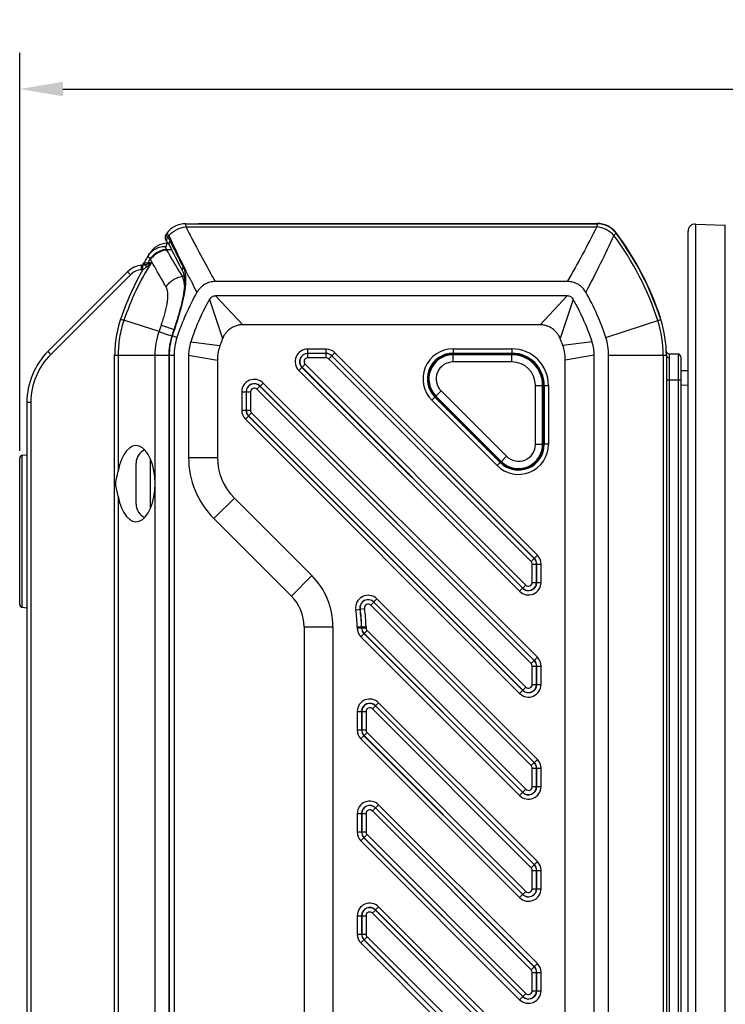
# Model space of a CAD drawing. Header units: millimetres. Extents: x 91 to 530, y 134 to 288.
# Tile 12 of 31: x 267 to 315, y 213 to 281. Entities that reach past the tile are written whole.
import ezdxf

# ---------------------------------------------------------------- set-up
doc = ezdxf.new("R2010")
doc.units = ezdxf.units.MM
doc.header["$LTSCALE"] = 32.67
doc.header["$PDMODE"] = 3
doc.header["$PDSIZE"] = 8
doc.layers.get('0').update_dxf_attribs({"linetype": 'CONTINUOUS'})
doc.layers.get('Defpoints').update_dxf_attribs({"linetype": 'CONTINUOUS'})
doc.layers.add('00_COMPONENTS', color=7, linetype='CONTINUOUS')
doc.layers.add('51__DRAFT_DIMS', color=7, linetype='CONTINUOUS')
doc.styles.get("Standard").update_dxf_attribs({"font": 'Roboto-Regular.ttf'})
doc.dimstyles.new('DIMSTYLE_2', dxfattribs={"dimtxt": 3, "dimasz": 3, "dimexe": 2.5, "dimexo": 0.5, "dimgap": 0.75, "dimtad": 1, "dimdsep": 46, "dimtxsty": 'STANDARD', "dimblk": '_FILLED', "dimblk1": '_FILLED', "dimblk2": '_FILLED', "dimcen": 0.09, "dimclrt": 3, "dimazin": 2, "dimtp": 0.3, "dimtm": 0.3, "dimtfac": 1, "dimtofl": 0, "dimtmove": 0, "dimatfit": 3, "dimldrblk": '_FILLED', "dimfxl": 1, "dimtolj": 1, "dimarcsym": 0})

# ---------------------------------------------------------------- blocks, each defined once
blk = doc.blocks.new('_FILLED')
at = {"color": 0, "linetype": 'ByBlock'}
blk.add_solid([(0, 0), (-1, 0.167), (-1, -0.167)], dxfattribs=at)
blk = doc.blocks.new('*D7')
at = {"layer": '51__DRAFT_DIMS', "color": 0, "lineweight": -2}
for p, q in [((266.579, 251.278), (266.579, 278.84)), ((382.879, 260.758), (382.879, 278.84)), ((269.579, 276.34), (379.879, 276.34))]:
    blk.add_line(p, q, dxfattribs=at)
at = {"layer": 'Defpoints', "color": 0}
for p in [(382.879, 276.34), (382.879, 260.258), (266.579, 250.778)]:
    blk.add_point(p, dxfattribs=at)
at = {"layer": '51__DRAFT_DIMS', "color": 0, "linetype": 'ByBlock', "lineweight": -2, "xscale": 3, "yscale": 3, "zscale": 3, "rotation": 180}
blk.add_blockref('_FILLED', (266.579, 276.34), dxfattribs=at)
at = {"layer": '51__DRAFT_DIMS', "color": 0, "linetype": 'ByBlock', "lineweight": -2, "xscale": 3, "yscale": 3, "zscale": 3}
blk.add_blockref('_FILLED', (382.879, 276.34), dxfattribs=at)
at = {"layer": '51__DRAFT_DIMS', "color": 3, "insert": (324.806, 281.09), "char_height": 3, "attachment_point": 2, "line_spacing_factor": 0.9}
blk.add_mtext('\\A1;116.3', dxfattribs=at)

msp = doc.modelspace()

# ---------------------------------------------------------------- linework, layer by layer
at = {"layer": '00_COMPONENTS', "color": 4}
for p, q in [((278.104, 266.797), (278.085, 267.008)), ((278.104, 266.797), (306.555, 266.797)), ((280.869, 267.033), (280.869, 267.008)), ((306.574, 267.008), (306.555, 266.797)), ((306.574, 267.008), (306.574, 267.033)), ((313.397, 266.99), (313.397, 210.184)), ((315.462, 200.099), (315.462, 266.918)), ((276.92, 266.203), (276.763, 266.346)), ((307.649, 266.643), (307.633, 266.624)), ((307.896, 266.346), (307.738, 266.203)), ((307.907, 266.372), (307.887, 266.357)), ((307.916, 266.361), (307.896, 266.346)), ((276.721, 265.443), (276.804, 265.654)), ((276.721, 265.443), (276.751, 265.52)), ((276.751, 265.52), (276.781, 265.595)), ((276.781, 265.595), (276.799, 265.639)), ((276.801, 265.646), (276.803, 265.65)), ((276.804, 265.653), (276.804, 265.654)), ((278.654, 265.721), (278.645, 265.739)), ((308.568, 265.435), (308.548, 265.421)), ((277.102, 265.213), (276.752, 265.205)), ((278.895, 265.262), (278.879, 265.291)), ((278.895, 265.262), (278.879, 265.291)), ((275.116, 264.129), (275.118, 264.13)), ((275.455, 264.301), (275.276, 264.282)), ((275.682, 264.312), (275.455, 264.301)), ((274.245, 263.476), (268.729, 257.961)), ((275.099, 263.83), (275.031, 263.826)), ((277.975, 263.372), (277.865, 263.37)), ((278.429, 263.101), (278.412, 263.133)), ((280.142, 262.008), (282.031, 260.008)), ((304.517, 262.008), (302.628, 260.008)), ((279.729, 261.769), (280.638, 259.065)), ((304.93, 261.769), (304.02, 259.065)), ((310.695, 261.284), (310.671, 261.275)), ((276.232, 259.535), (273.801, 260.323)), ((307.185, 259.132), (310.99, 260.366)), ((277.474, 259.133), (277.147, 259.239)), ((278.426, 258.824), (280.453, 258.575)), ((306.233, 258.824), (304.206, 258.575)), ((273.158, 187.518), (273.158, 257.899)), ((273.158, 257.899), (277.279, 257.899)), ((273.4, 257.899), (273.4, 249.873)), ((275.97, 187.518), (275.97, 257.899)), ((276.938, 257.899), (276.938, 187.518)), ((278.279, 257.899), (280.279, 257.569)), ((286.533, 257.716), (286.533, 258.327)), ((287.806, 258.327), (286.533, 258.327)), ((287.806, 258.027), (286.533, 258.027)), ((287.806, 258.016), (286.533, 258.016)), ((287.806, 257.716), (287.806, 258.327)), ((287.988, 257.641), (288.42, 258.072)), ((302.224, 243.829), (288.2, 257.853)), ((302.231, 243.837), (288.208, 257.86)), ((302.444, 244.049), (288.42, 258.072)), ((296.555, 257.959), (296.604, 258.008)), ((296.603, 257.436), (296.603, 257.96)), ((300.679, 257.936), (296.603, 257.936)), ((296.604, 258.343), (296.604, 258.008)), ((296.604, 258.343), (300.679, 258.343)), ((296.604, 258.043), (300.679, 258.043)), ((300.679, 258.343), (300.679, 258.008)), ((300.679, 257.436), (300.679, 257.96)), ((306.379, 257.899), (304.379, 257.569)), ((307.379, 257.899), (311.379, 257.899)), ((311.168, 257.899), (311.168, 187.518)), ((312.185, 257.987), (312.185, 196.029)), ((285.919, 256.844), (286.351, 257.276)), ((286.351, 257.276), (301.647, 241.98)), ((287.806, 257.716), (286.533, 257.716)), ((302.012, 243.617), (287.988, 257.641)), ((300.679, 257.436), (296.603, 257.436)), ((302.024, 257.488), (302.058, 257.523)), ((311.574, 257.73), (311.574, 196.013)), ((285.919, 256.844), (301.215, 241.548)), ((286.131, 257.056), (301.427, 241.76)), ((286.139, 257.064), (301.435, 241.768)), ((283.012, 255.546), (283.444, 255.978)), ((302.224, 236.758), (283.224, 255.758)), ((302.231, 236.766), (283.231, 255.766)), ((302.444, 236.978), (283.444, 255.978)), ((294.854, 256.258), (294.902, 256.306)), ((302.307, 251.732), (302.307, 255.808)), ((302.307, 255.808), (302.832, 255.808)), ((302.807, 251.732), (302.807, 255.808)), ((302.879, 255.808), (303.214, 255.808)), ((302.914, 255.808), (302.914, 251.733)), ((303.214, 255.808), (303.214, 251.733)), ((311.379, 256.208), (312.379, 256.208)), ((312.379, 255.835), (312.879, 255.848)), ((281.961, 255.364), (281.961, 254.091)), ((281.961, 255.364), (282.572, 255.364)), ((282.261, 255.364), (282.261, 254.091)), ((282.272, 255.364), (282.272, 254.091)), ((282.572, 255.364), (282.572, 254.091)), ((302.012, 236.546), (283.012, 255.546)), ((295.77, 255.426), (295.399, 255.055)), ((295.417, 255.072), (299.943, 250.546)), ((295.77, 255.426), (300.297, 250.899)), ((267.353, 254.637), (267.079, 254.637)), ((267.353, 254.637), (267.353, 190.779)), ((295.13, 254.784), (295.367, 255.021)), ((299.655, 250.259), (295.13, 254.784)), ((299.867, 250.471), (295.342, 254.996)), ((281.961, 254.091), (282.572, 254.091)), ((282.215, 253.477), (282.647, 253.909)), ((282.647, 253.909), (301.647, 234.909)), ((282.215, 253.477), (301.215, 234.477)), ((282.427, 253.689), (301.427, 234.689)), ((282.435, 253.697), (301.435, 234.697)), ((297.462, 252.926), (297.495, 252.959)), ((302.832, 252.356), (302.879, 252.404)), ((302.307, 251.732), (302.832, 251.732)), ((303.214, 251.733), (302.879, 251.733)), ((266.759, 240.44), (266.759, 250.977)), ((275.649, 247.304), (275.649, 250.712)), ((278.279, 250.827), (280.279, 250.827)), ((299.655, 250.259), (299.892, 250.496)), ((300.297, 250.899), (299.926, 250.528)), ((300.555, 250.08), (300.592, 250.117)), ((273.4, 248.143), (273.4, 194.073)), ((280.037, 246.584), (281.451, 247.999)), ((302.012, 243.617), (302.444, 244.049)), ((302.087, 242.162), (302.087, 243.435)), ((302.087, 243.435), (302.698, 243.435)), ((302.387, 242.162), (302.387, 243.435)), ((302.398, 242.162), (302.398, 243.435)), ((302.698, 242.162), (302.698, 243.435)), ((285.401, 241.22), (286.815, 242.635)), ((302.087, 242.162), (302.698, 242.162)), ((301.215, 241.548), (301.647, 241.98)), ((290.898, 240.589), (291.329, 241.021)), ((302.224, 229.687), (291.11, 240.801)), ((302.231, 229.695), (291.117, 240.809)), ((302.444, 229.907), (291.329, 241.021)), ((289.86, 240.256), (290.462, 240.362)), ((302.012, 229.475), (290.898, 240.589)), ((286.279, 239.099), (288.279, 239.099)), ((289.961, 239.099), (289.961, 239.02)), ((289.961, 239.099), (290.572, 239.099)), ((289.961, 239.02), (290.572, 239.02)), ((290.215, 238.406), (290.647, 238.838)), ((290.261, 239.099), (290.261, 239.02)), ((290.272, 239.099), (290.272, 239.02)), ((290.572, 239.099), (290.572, 239.02)), ((290.647, 238.838), (301.647, 227.838)), ((290.215, 238.406), (301.215, 227.406)), ((290.427, 238.618), (301.427, 227.618)), ((290.435, 238.625), (301.435, 227.625)), ((302.012, 236.546), (302.444, 236.978)), ((302.087, 235.091), (302.087, 236.364)), ((302.087, 236.364), (302.698, 236.364)), ((302.387, 235.091), (302.387, 236.364)), ((302.398, 235.091), (302.398, 236.364)), ((302.698, 235.091), (302.698, 236.364)), ((301.215, 234.477), (301.647, 234.909)), ((302.087, 235.091), (302.698, 235.091)), ((291.012, 233.404), (291.444, 233.836)), ((302.012, 222.404), (291.012, 233.404)), ((302.224, 222.616), (291.224, 233.616)), ((302.231, 222.624), (291.231, 233.624)), ((302.444, 222.836), (291.444, 233.836)), ((289.961, 233.222), (289.961, 231.949)), ((289.961, 233.222), (290.572, 233.222)), ((290.261, 233.222), (290.261, 231.949)), ((290.272, 233.222), (290.272, 231.949)), ((290.572, 233.222), (290.572, 231.949)), ((289.961, 231.949), (290.572, 231.949)), ((290.215, 231.335), (290.647, 231.766)), ((290.215, 231.335), (301.215, 220.335)), ((290.427, 231.547), (301.427, 220.547)), ((290.435, 231.554), (301.435, 220.554)), ((290.647, 231.766), (301.647, 220.766)), ((302.012, 229.475), (302.444, 229.907)), ((302.087, 228.02), (302.087, 229.293)), ((302.087, 229.293), (302.698, 229.293)), ((302.387, 228.02), (302.387, 229.293)), ((302.398, 228.02), (302.398, 229.293)), ((302.698, 228.02), (302.698, 229.293)), ((301.215, 227.406), (301.647, 227.838)), ((302.087, 228.02), (302.698, 228.02)), ((291.012, 226.333), (291.444, 226.765)), ((302.224, 215.545), (291.224, 226.545)), ((302.231, 215.552), (291.231, 226.552)), ((302.444, 215.765), (291.444, 226.765)), ((289.961, 226.15), (289.961, 224.878)), ((289.961, 226.15), (290.572, 226.15)), ((290.261, 226.15), (290.261, 224.878)), ((290.272, 226.15), (290.272, 224.878)), ((290.572, 226.15), (290.572, 224.878)), ((302.012, 215.333), (291.012, 226.333)), ((289.961, 224.878), (290.572, 224.878)), ((290.215, 224.264), (290.647, 224.695)), ((290.427, 224.476), (301.427, 213.476)), ((290.435, 224.483), (301.435, 213.483)), ((290.647, 224.695), (301.647, 213.695)), ((290.215, 224.264), (301.215, 213.264)), ((302.012, 222.404), (302.444, 222.836)), ((302.087, 220.949), (302.087, 222.222)), ((302.087, 222.222), (302.698, 222.222)), ((302.387, 220.949), (302.387, 222.222)), ((302.398, 220.949), (302.398, 222.222)), ((302.698, 220.949), (302.698, 222.222)), ((301.215, 220.335), (301.647, 220.766)), ((302.087, 220.949), (302.698, 220.949)), ((291.012, 219.262), (291.444, 219.693)), ((302.444, 208.693), (291.444, 219.693)), ((289.961, 219.079), (289.961, 217.807)), ((289.961, 219.079), (290.572, 219.079)), ((290.261, 219.079), (290.261, 217.807)), ((290.272, 219.079), (290.272, 217.807)), ((290.572, 219.079), (290.572, 217.807)), ((302.012, 208.262), (291.012, 219.262)), ((302.224, 208.474), (291.224, 219.474)), ((302.231, 208.481), (291.231, 219.481)), ((289.961, 217.807), (290.572, 217.807)), ((290.215, 217.193), (290.647, 217.624)), ((290.647, 217.624), (301.647, 206.624)), ((290.215, 217.193), (301.215, 206.193)), ((290.427, 217.405), (301.427, 206.405)), ((290.435, 217.412), (301.435, 206.412)), ((302.012, 215.333), (302.444, 215.765)), ((302.087, 213.878), (302.087, 215.15)), ((302.087, 215.15), (302.698, 215.15)), ((302.387, 213.878), (302.387, 215.15)), ((302.398, 213.878), (302.398, 215.15)), ((302.698, 213.878), (302.698, 215.15)), ((301.215, 213.264), (301.647, 213.695)), ((302.087, 213.878), (302.698, 213.878))]:
    msp.add_line(p, q, dxfattribs=at)
at = {"layer": '00_COMPONENTS', "color": 7}
for p, q in [((278.085, 267.008), (306.574, 267.008)), ((278.969, 267.033), (278.969, 267.008)), ((278.969, 267.033), (306.574, 267.033)), ((313.397, 266.99), (315.462, 266.918)), ((276.652, 266.091), (276.651, 266.072)), ((276.651, 266.073), (276.651, 266.053)), ((276.651, 266.054), (276.653, 266.035)), ((276.653, 266.11), (276.652, 266.09)), ((276.652, 266.036), (276.655, 266.016)), ((276.656, 266.128), (276.653, 266.109)), ((276.659, 266.145), (276.655, 266.127)), ((276.655, 266.017), (276.658, 265.997)), ((276.657, 265.998), (276.661, 265.978)), ((276.663, 266.163), (276.659, 266.144)), ((276.667, 266.18), (276.662, 266.162)), ((276.673, 266.197), (276.667, 266.179)), ((276.679, 266.213), (276.673, 266.196)), ((276.687, 266.23), (276.679, 266.212)), ((276.694, 266.246), (276.686, 266.229)), ((276.703, 266.261), (276.694, 266.245)), ((276.713, 266.277), (276.703, 266.26)), ((276.723, 266.292), (276.712, 266.276)), ((276.726, 266.295), (276.722, 266.291)), ((276.726, 266.295), (276.726, 266.295)), ((312.879, 210.268), (312.879, 266.491)), ((276.661, 265.979), (276.666, 265.959)), ((276.666, 265.96), (276.672, 265.941)), ((276.671, 265.942), (276.678, 265.923)), ((276.678, 265.923), (276.685, 265.905)), ((276.685, 265.905), (276.693, 265.887)), ((276.693, 265.887), (276.701, 265.87)), ((276.71, 265.853), (276.72, 265.836)), ((276.719, 265.837), (276.73, 265.82)), ((276.73, 265.82), (276.741, 265.803)), ((276.74, 265.804), (276.752, 265.787)), ((276.752, 265.788), (276.764, 265.772)), ((276.764, 265.772), (276.777, 265.756)), ((276.776, 265.757), (276.789, 265.741)), ((276.789, 265.742), (276.803, 265.726)), ((276.802, 265.726), (276.817, 265.711)), ((276.866, 265.656), (276.804, 265.654)), ((276.816, 265.711), (276.825, 265.703)), ((276.825, 265.703), (276.839, 265.688)), ((276.839, 265.688), (276.855, 265.669)), ((275.11, 264.129), (275.042, 264.126)), ((274.059, 263.688), (268.544, 258.173)), ((304.517, 263.008), (280.142, 263.008)), ((304.517, 262.008), (280.142, 262.008)), ((302.628, 260.008), (282.031, 260.008)), ((310.982, 260.47), (310.958, 260.462)), ((277.238, 259.614), (277.189, 259.468)), ((276.906, 257.899), (276.906, 187.518)), ((277.279, 257.899), (277.279, 187.518)), ((278.279, 257.899), (278.279, 250.827)), ((296.603, 257.96), (300.679, 257.96)), ((300.679, 258.008), (296.604, 258.008)), ((306.379, 187.518), (306.379, 257.899)), ((307.379, 187.518), (307.379, 257.899)), ((311.379, 257.899), (311.379, 187.518)), ((311.569, 258.003), (312.185, 257.987)), ((280.279, 257.569), (280.279, 250.827)), ((304.379, 187.848), (304.379, 257.569)), ((312.379, 257.787), (312.379, 196.229)), ((312.379, 256.835), (312.879, 256.848)), ((302.832, 255.808), (302.832, 251.732)), ((302.879, 251.733), (302.879, 255.808)), ((267.079, 254.637), (267.079, 190.779)), ((295.367, 255.021), (299.892, 250.496)), ((299.926, 250.528), (295.399, 255.055)), ((266.759, 250.977), (267.079, 251.011)), ((266.579, 240.638), (266.579, 250.778)), ((274.649, 247.588), (274.649, 250.433)), ((281.451, 247.999), (286.815, 242.635)), ((280.037, 246.584), (285.401, 241.22)), ((266.759, 240.44), (267.079, 240.406)), ((286.279, 239.099), (286.279, 206.318)), ((288.279, 239.099), (288.279, 206.318))]:
    msp.add_line(p, q, dxfattribs=at)
for points in [[(276.692, 265.888), (276.701, 265.87), (276.71, 265.853)], [(276.855, 265.669), (276.871, 265.65), (276.885, 265.63), (276.899, 265.61), (276.912, 265.59), (276.924, 265.57), (276.935, 265.549), (276.943, 265.533)], [(276.943, 265.533), (277.044, 265.329), (277.148, 265.12), (277.251, 264.913), (277.355, 264.708), (277.458, 264.505), (277.561, 264.304), (277.663, 264.105), (277.765, 263.908), (277.864, 263.72)], [(277.864, 263.72), (277.877, 263.693), (277.893, 263.659), (277.907, 263.624), (277.921, 263.588), (277.933, 263.55), (277.944, 263.511), (277.955, 263.471), (277.964, 263.429), (277.973, 263.386), (277.98, 263.342), (277.987, 263.297), (277.993, 263.25), (277.997, 263.201), (278.001, 263.151), (278.004, 263.1), (278.006, 263.047), (278.006, 262.992), (278.006, 262.936), (278.005, 262.878), (278.003, 262.818), (278, 262.757), (277.995, 262.694), (277.99, 262.629), (277.984, 262.562), (277.976, 262.494), (277.968, 262.424), (277.958, 262.352), (277.947, 262.278), (277.935, 262.203), (277.922, 262.126), (277.908, 262.047), (277.893, 261.966), (277.877, 261.884), (277.859, 261.8), (277.841, 261.714), (277.821, 261.627), (277.801, 261.538), (277.779, 261.448), (277.757, 261.356), (277.733, 261.263), (277.708, 261.168), (277.683, 261.071), (277.656, 260.974), (277.629, 260.875), (277.6, 260.775), (277.571, 260.673), (277.541, 260.571), (277.51, 260.468), (277.479, 260.364), (277.446, 260.258), (277.413, 260.153), (277.379, 260.046), (277.345, 259.939), (277.31, 259.831), (277.274, 259.723), (277.238, 259.614)], [(277.117, 259.247), (277.094, 259.174), (277.068, 259.084), (277.044, 258.994), (277.022, 258.903), (277.002, 258.812), (276.983, 258.72), (276.967, 258.628), (276.952, 258.536), (276.94, 258.443), (276.93, 258.35), (276.921, 258.257), (276.914, 258.164), (276.91, 258.071), (276.907, 257.977), (276.906, 257.899)], [(277.189, 259.468), (277.178, 259.435), (277.167, 259.401), (277.156, 259.368), (277.145, 259.334), (277.134, 259.3), (277.117, 259.247)]]:
    msp.add_lwpolyline(points, dxfattribs=at)
for centre, radius, start, end in [((278.085, 265.358), 1.65, 90, 143.24719), ((306.574, 265.358), 1.675, 36.75281, 90), ((306.574, 265.358), 1.65, 36.75281, 90), ((313.379, 266.491), 0.5, 88, 180), ((293.284, 254.007), 20.62, 143.24719, 143.42163), ((291.374, 254.007), 20.62, 17.96109, 36.75281), ((291.374, 254.007), 20.645, 18.24163, 36.75281), ((276.844, 264.155), 1.5, 91.5, 148.31733), ((293.284, 254.007), 20.82, 148.31733, 150.4762), ((275.12, 262.628), 1.5, 93, 135), ((274.907, 264.415), 0.3, 276.80449, 330.4762), ((293.284, 254.007), 20.82, 150.63526, 150.90453), ((293.284, 254.007), 16.62, 150.20485, 162.03891), ((291.374, 254.007), 16.62, 17.96109, 29.79515), ((303.379, 257.899), 8, 0, 17.96109), ((281.279, 257.899), 4, 162.03891, 180), ((303.379, 257.899), 4, 0, 17.96109), ((272.079, 254.637), 5, 135, 180), ((296.604, 256.258), 1.75, 90, 225), ((296.603, 256.258), 1.702, 90, 225), ((300.679, 255.808), 2.2, 0, 90), ((300.679, 255.808), 2.152, 0, 90), ((311.574, 258.203), 0.2, 182.12672, 268.5), ((312.179, 257.787), 0.2, 0, 88.5), ((301.129, 251.733), 1.75, 225, 360), ((301.129, 251.732), 1.702, 225, 360), ((266.779, 250.778), 0.2, 96, 180), ((275.649, 250.433), 1, 113.53331, 180), ((284.279, 250.827), 6, 180, 225), ((284.279, 250.827), 4, 180, 225), ((275.649, 247.583), 1, 180, 246.46669), ((283.279, 239.099), 5, 360, 45), ((283.279, 239.099), 3, 0, 45), ((266.779, 240.638), 0.2, 180, 264)]:
    msp.add_arc(centre, radius, start, end, dxfattribs=at)
at = {"layer": '00_COMPONENTS', "color": 4}
for centre, radius, start, end in [((293.284, 254.007), 20.409, 143.30322, 143.76467), ((291.374, 254.007), 20.409, 17.96109, 36.69678), ((345.796, 300.683), 75.7, 207.50702, 207.87447), ((275.027, 264.395), 0.27, 273.02911, 285.90333), ((275.081, 264.687), 0.559, 273.00084, 273.7909), ((293.284, 254.007), 20.588, 149.08951, 149.99966), ((275.093, 262.628), 1.2, 93.00004, 134.99996), ((275.058, 264.607), 0.778, 273.00035, 273.94769), ((351.139, 300.235), 81.644, 206.90029, 207.02862), ((351.625, 300.483), 82.189, 207.05394, 207.36007), ((293.068, 254.007), 17.721, 160.24878, 161.82216), ((303.379, 257.899), 7.789, 0, 17.96109), ((293.504, 254.007), 17.173, 161.30753, 162.26377), ((272.053, 254.637), 4.7, 135, 180), ((286.533, 257.458), 0.868, 90, 225), ((286.533, 257.458), 0.569, 90, 225), ((286.533, 257.458), 0.558, 90, 225), ((287.806, 257.458), 0.868, 45, 90), ((287.806, 257.458), 0.569, 45, 90), ((287.806, 257.458), 0.558, 45, 90), ((296.604, 256.258), 2.085, 90, 225), ((296.604, 256.258), 1.785, 90, 225), ((296.603, 256.258), 1.677, 90, 225), ((300.679, 255.808), 2.535, 0, 90), ((300.679, 255.808), 2.235, 0, 90), ((300.679, 255.808), 2.127, 0, 90), ((286.533, 257.458), 0.258, 90, 225), ((287.806, 257.458), 0.258, 45, 90), ((296.603, 256.258), 1.178, 90, 225), ((300.679, 255.808), 1.628, 0, 90), ((282.829, 255.364), 0.868, 45, 180), ((282.829, 255.364), 0.569, 45, 180), ((282.829, 255.364), 0.558, 45, 180), ((282.829, 255.364), 0.258, 45, 180), ((282.829, 254.091), 0.868, 180, 225), ((282.829, 254.091), 0.569, 180, 225), ((282.829, 254.091), 0.558, 180, 225), ((282.829, 254.091), 0.258, 180, 225), ((301.129, 251.733), 2.085, 225, 360), ((301.129, 251.733), 1.785, 225, 360), ((301.129, 251.732), 1.677, 225, 360), ((301.129, 251.732), 1.178, 225, 360), ((301.829, 243.435), 0.258, 0, 45), ((301.829, 243.435), 0.558, 0, 45), ((301.829, 243.435), 0.569, 0, 45), ((301.829, 243.435), 0.868, 0, 45), ((301.829, 242.162), 0.868, 225, 360), ((301.829, 242.162), 0.569, 225, 360), ((301.829, 242.162), 0.558, 225, 360), ((301.829, 242.162), 0.258, 225, 360), ((290.715, 240.407), 0.868, 45, 189.97321), ((290.715, 240.407), 0.569, 45, 189.97321), ((290.715, 240.407), 0.558, 45, 189.97321), ((283.279, 239.099), 6.682, 0, 9.97321), ((283.279, 239.099), 6.981, 0, 9.97321), ((283.279, 239.099), 6.992, 0, 9.97321), ((290.715, 240.407), 0.258, 45, 189.97321), ((283.279, 239.099), 7.292, 0, 9.97321), ((290.829, 239.02), 0.868, 180, 225), ((290.829, 239.02), 0.569, 180, 225), ((290.829, 239.02), 0.558, 180, 225), ((290.829, 239.02), 0.258, 180, 225), ((301.829, 236.364), 0.558, 0, 45), ((301.829, 236.364), 0.569, 0, 45), ((301.829, 236.364), 0.868, 0, 45), ((301.829, 236.364), 0.258, 0, 45), ((301.829, 235.091), 0.868, 225, 360), ((301.829, 235.091), 0.569, 225, 360), ((301.829, 235.091), 0.558, 225, 360), ((301.829, 235.091), 0.258, 225, 360), ((290.829, 233.222), 0.868, 45, 180), ((290.829, 233.222), 0.569, 45, 180), ((290.829, 233.222), 0.558, 45, 180), ((290.829, 233.222), 0.258, 45, 180), ((290.829, 231.949), 0.868, 180, 225), ((290.829, 231.949), 0.569, 180, 225), ((290.829, 231.949), 0.558, 180, 225), ((290.829, 231.949), 0.258, 180, 225), ((301.829, 229.293), 0.868, 0, 45), ((301.829, 229.293), 0.258, 0, 45), ((301.829, 229.293), 0.558, 0, 45), ((301.829, 229.293), 0.569, 0, 45), ((301.829, 228.02), 0.868, 225, 360), ((301.829, 228.02), 0.569, 225, 360), ((301.829, 228.02), 0.558, 225, 360), ((301.829, 228.02), 0.258, 225, 360), ((290.829, 226.15), 0.868, 45, 180), ((290.829, 226.15), 0.569, 45, 180), ((290.829, 226.15), 0.558, 45, 180), ((290.829, 226.15), 0.258, 45, 180), ((290.829, 224.878), 0.868, 180, 225), ((290.829, 224.878), 0.569, 180, 225), ((290.829, 224.878), 0.558, 180, 225), ((290.829, 224.878), 0.258, 180, 225), ((301.829, 222.222), 0.258, 0, 45), ((301.829, 222.222), 0.558, 0, 45), ((301.829, 222.222), 0.569, 0, 45), ((301.829, 222.222), 0.868, 0, 45), ((301.829, 220.949), 0.868, 225, 360), ((301.829, 220.949), 0.569, 225, 360), ((301.829, 220.949), 0.558, 225, 360), ((301.829, 220.949), 0.258, 225, 360), ((290.829, 219.079), 0.868, 45, 180), ((290.829, 219.079), 0.569, 45, 180), ((290.829, 219.079), 0.558, 45, 180), ((290.829, 219.079), 0.258, 45, 180), ((290.829, 217.807), 0.868, 180, 225), ((290.829, 217.807), 0.569, 180, 225), ((290.829, 217.807), 0.558, 180, 225), ((290.829, 217.807), 0.258, 180, 225), ((301.829, 215.15), 0.558, 0, 45), ((301.829, 215.15), 0.569, 0, 45), ((301.829, 215.15), 0.868, 0, 45), ((301.829, 215.15), 0.258, 0, 45), ((301.829, 213.878), 0.868, 225, 360), ((301.829, 213.878), 0.569, 225, 360), ((301.829, 213.878), 0.558, 225, 360), ((301.829, 213.878), 0.258, 225, 360)]:
    msp.add_arc(centre, radius, start, end, dxfattribs=at)
at = {"layer": '00_COMPONENTS', "color": 7}
msp.add_ellipse((274.644, 249.008), major_axis=(0, 2.635), ratio=0.500019, start_param=-4.378034, end_param=1.236441, dxfattribs=at)
at = {"layer": '00_COMPONENTS', "color": 4}
for points in [[(276.92, 266.203), (277.072, 266.369), (277.439, 266.645), (277.881, 266.775), (278.104, 266.797)], [(307.738, 266.203), (307.587, 266.369), (307.219, 266.645), (306.778, 266.775), (306.555, 266.797)]]:
    msp.add_open_spline(points, degree=3, dxfattribs=at)
for points, knots in [([(278.645, 265.739), (278.599, 265.827), (278.417, 266.179), (278.237, 266.532), (278.104, 266.797)], [0, 0, 0, 0, 0.250542, 1, 1, 1, 1]), ([(306.555, 266.797), (306.235, 266.16), (305.576, 264.886), (304.879, 263.633), (304.517, 263.008)], [0, 0, 0, 0, 0.496953, 1, 1, 1, 1]), ([(276.726, 266.295), (276.721, 266.289), (276.714, 266.276), (276.711, 266.253), (276.714, 266.228), (276.723, 266.201), (276.739, 266.171), (276.77, 266.126), (276.8, 266.093), (276.823, 266.071)], [0, 0, 0, 0, 0.082294, 0.166771, 0.26063, 0.369195, 0.495849, 0.642588, 1, 1, 1, 1]), ([(276.823, 266.071), (276.801, 266.044), (276.767, 265.982), (276.749, 265.88), (276.767, 265.781), (276.803, 265.725), (276.825, 265.703)], [0, 0, 0, 0, 0.262828, 0.51746, 0.762134, 1, 1, 1, 1]), ([(276.823, 266.071), (276.857, 266.036), (276.922, 265.957), (276.973, 265.869), (276.995, 265.823)], [0, 0, 0, 0, 0.48898, 1, 1, 1, 1]), ([(278.329, 263.296), (278.207, 263.538), (277.724, 264.501), (277.259, 265.473), (276.92, 266.203)], [0, 0, 0, 0, 0.252066, 1, 1, 1, 1]), ([(307.738, 266.203), (307.433, 265.545), (306.803, 264.224), (306.141, 262.918), (305.797, 262.266)], [0, 0, 0, 0, 0.496144, 1, 1, 1, 1]), ([(275.477, 264.795), (275.539, 264.897), (275.693, 265.087), (275.994, 265.298), (276.345, 265.425), (276.596, 265.447), (276.721, 265.443)], [0, 0, 0, 0, 0.245186, 0.492662, 0.744075, 1, 1, 1, 1]), ([(276.733, 265.252), (276.719, 265.285), (276.705, 265.335), (276.707, 265.4), (276.715, 265.43), (276.721, 265.443)], [0, 0, 0, 0, 0.53869, 0.775096, 1, 1, 1, 1]), ([(276.995, 265.823), (276.977, 265.803), (276.946, 265.758), (276.92, 265.682), (276.917, 265.604), (276.932, 265.555), (276.943, 265.533)], [0, 0, 0, 0, 0.263369, 0.516995, 0.761339, 1, 1, 1, 1]), ([(276.995, 265.823), (277.069, 265.671), (277.366, 265.063), (277.671, 264.458), (277.905, 264.005)], [0, 0, 0, 0, 0.248994, 1, 1, 1, 1]), ([(275.621, 264.583), (275.607, 264.595), (275.581, 264.618), (275.546, 264.651), (275.522, 264.678), (275.506, 264.698), (275.493, 264.715), (275.481, 264.735), (275.472, 264.758), (275.47, 264.778), (275.474, 264.79), (275.477, 264.795)], [0, 0, 0, 0, 0.203348, 0.38263, 0.537791, 0.606442, 0.669241, 0.777844, 0.865718, 0.937132, 1, 1, 1, 1]), ([(275.621, 264.583), (275.686, 264.672), (275.836, 264.839), (276.061, 265.006), (276.258, 265.111), (276.462, 265.196), (276.624, 265.237), (276.733, 265.252)], [0, 0, 0, 0, 0.249552, 0.501262, 0.627173, 0.752539, 1, 1, 1, 1]), ([(275.639, 264.552), (275.772, 264.726), (276.11, 265.024), (276.535, 265.174), (276.752, 265.205)], [0, 0, 0, 0, 0.50001, 1, 1, 1, 1]), ([(276.752, 265.205), (276.75, 265.209), (276.744, 265.225), (276.738, 265.241), (276.733, 265.252)], [0, 0, 0, 0, 0.253671, 1, 1, 1, 1]), ([(277.865, 263.37), (277.769, 263.522), (277.392, 264.129), (277.023, 264.743), (276.752, 265.205)], [0, 0, 0, 0, 0.251182, 1, 1, 1, 1]), ([(280.142, 263.008), (280.034, 263.195), (279.607, 263.94), (279.195, 264.694), (278.895, 265.262)], [0, 0, 0, 0, 0.251551, 1, 1, 1, 1]), ([(275.682, 264.312), (275.296, 263.686), (274.592, 262.388), (274.038, 261.02), (273.801, 260.323)], [0, 0, 0, 0, 0.49991, 1, 1, 1, 1]), ([(275.031, 263.826), (275.03, 263.845), (275.028, 263.884), (275.027, 263.939), (275.026, 263.99), (275.027, 264.035), (275.029, 264.072), (275.032, 264.099), (275.035, 264.116), (275.038, 264.124), (275.041, 264.126), (275.042, 264.126)], [0, 0, 0, 0, 0.192915, 0.378337, 0.549262, 0.699244, 0.822682, 0.915106, 0.973604, 0.99017, 1, 1, 1, 1]), ([(275.099, 263.83), (275.098, 263.849), (275.096, 263.887), (275.095, 263.942), (275.095, 263.994), (275.095, 264.038), (275.097, 264.075), (275.1, 264.103), (275.103, 264.119), (275.107, 264.127), (275.109, 264.129), (275.11, 264.129)], [0, 0, 0, 0, 0.192915, 0.378337, 0.549262, 0.699244, 0.822683, 0.915106, 0.973604, 0.99017, 1, 1, 1, 1]), ([(275.276, 264.282), (275.258, 264.247), (275.209, 264.184), (275.138, 264.146), (275.101, 264.136)], [0, 0, 0, 0, 0.505296, 1, 1, 1, 1]), ([(275.112, 263.83), (275.111, 263.849), (275.108, 263.886), (275.106, 263.939), (275.105, 263.989), (275.105, 264.033), (275.106, 264.07), (275.108, 264.095), (275.11, 264.111), (275.112, 264.12), (275.114, 264.125), (275.115, 264.128), (275.116, 264.129)], [0, 0, 0, 0, 0.187213, 0.367604, 0.534849, 0.683073, 0.807127, 0.9028, 0.939019, 0.967182, 0.987306, 1, 1, 1, 1]), ([(275.36, 263.994), (275.322, 263.963), (275.263, 263.917), (275.179, 263.864), (275.135, 263.84), (275.112, 263.83)], [0, 0, 0, 0, 0.496562, 0.74736, 1, 1, 1, 1]), ([(275.362, 264.18), (275.323, 264.169), (275.243, 264.147), (275.161, 264.133), (275.118, 264.13)], [0, 0, 0, 0, 0.479721, 1, 1, 1, 1]), ([(275.276, 264.282), (275.268, 264.282), (275.253, 264.28), (275.231, 264.277), (275.212, 264.274), (275.197, 264.272), (275.186, 264.27), (275.179, 264.269), (275.175, 264.268), (275.172, 264.268), (275.17, 264.268), (275.169, 264.267), (275.168, 264.267), (275.168, 264.267)], [0, 0, 0, 0, 0.226524, 0.426465, 0.598455, 0.741229, 0.853637, 0.898131, 0.934686, 0.963209, 0.983626, 0.995901, 1, 1, 1, 1]), ([(275.36, 263.994), (275.356, 264.014), (275.349, 264.05), (275.345, 264.102), (275.348, 264.146), (275.356, 264.171), (275.362, 264.18)], [0, 0, 0, 0, 0.314394, 0.590384, 0.819566, 1, 1, 1, 1]), ([(275.682, 264.312), (275.633, 264.255), (275.531, 264.145), (275.419, 264.043), (275.36, 263.994)], [0, 0, 0, 0, 0.496136, 1, 1, 1, 1]), ([(275.682, 264.312), (275.633, 264.286), (275.528, 264.237), (275.419, 264.198), (275.362, 264.18)], [0, 0, 0, 0, 0.483603, 1, 1, 1, 1]), ([(275.455, 264.301), (275.445, 264.277), (275.419, 264.232), (275.382, 264.195), (275.362, 264.18)], [0, 0, 0, 0, 0.510302, 1, 1, 1, 1]), ([(275.639, 264.552), (275.638, 264.554), (275.632, 264.565), (275.626, 264.576), (275.621, 264.583)], [0, 0, 0, 0, 0.252478, 1, 1, 1, 1]), ([(276.714, 262.649), (276.622, 262.807), (276.258, 263.438), (275.902, 264.074), (275.639, 264.552)], [0, 0, 0, 0, 0.251437, 1, 1, 1, 1]), ([(277.905, 264.005), (277.963, 263.893), (278.024, 263.701), (278.066, 263.429), (278.079, 263.196), (278.074, 262.946), (278.053, 262.679), (278.016, 262.399), (277.947, 262), (277.83, 261.479), (277.657, 260.837), (277.457, 260.177), (277.312, 259.734), (277.237, 259.511)], [0, 0, 0, 0, 0.082064, 0.128459, 0.178715, 0.232837, 0.290671, 0.351953, 0.416352, 0.553015, 0.697698, 0.847561, 1, 1, 1, 1]), ([(277.905, 264.005), (277.888, 263.985), (277.859, 263.94), (277.837, 263.865), (277.837, 263.789), (277.853, 263.741), (277.864, 263.72)], [0, 0, 0, 0, 0.263446, 0.517021, 0.761327, 1, 1, 1, 1]), ([(275.112, 263.83), (274.802, 263.286), (274.234, 262.167), (273.774, 260.999), (273.573, 260.406)], [0, 0, 0, 0, 0.499927, 1, 1, 1, 1]), ([(274.245, 263.476), (274.232, 263.489), (274.206, 263.515), (274.17, 263.553), (274.137, 263.588), (274.109, 263.62), (274.087, 263.646), (274.073, 263.664), (274.065, 263.675), (274.061, 263.681), (274.059, 263.685), (274.059, 263.688), (274.059, 263.688)], [0, 0, 0, 0, 0.196927, 0.384548, 0.556268, 0.706041, 0.828634, 0.91983, 0.952697, 0.97678, 0.992157, 1, 1, 1, 1]), ([(276.714, 262.649), (276.779, 262.744), (276.931, 262.923), (277.209, 263.138), (277.524, 263.294), (277.751, 263.353), (277.865, 263.37)], [0, 0, 0, 0, 0.248324, 0.50001, 0.75169, 1, 1, 1, 1]), ([(277.998, 262.734), (277.988, 262.852), (277.96, 263.067), (277.902, 263.278), (277.865, 263.37)], [0, 0, 0, 0, 0.543849, 1, 1, 1, 1]), ([(276.39, 259.996), (276.436, 260.124), (276.524, 260.382), (276.639, 260.768), (276.735, 261.147), (276.805, 261.512), (276.845, 261.853), (276.848, 262.118), (276.828, 262.31), (276.795, 262.471), (276.752, 262.584), (276.714, 262.649)], [0, 0, 0, 0, 0.150294, 0.298631, 0.442602, 0.57941, 0.705938, 0.819154, 0.870105, 0.917133, 1, 1, 1, 1]), ([(278.861, 262.266), (278.842, 262.303), (278.764, 262.451), (278.687, 262.599), (278.629, 262.711)], [0, 0, 0, 0, 0.250406, 1, 1, 1, 1]), ([(273.573, 260.406), (273.436, 260.004), (273.228, 259.175), (273.158, 258.324), (273.158, 257.899)], [0, 0, 0, 0, 0.499945, 1, 1, 1, 1]), ([(273.801, 260.323), (273.669, 259.934), (273.467, 259.133), (273.4, 258.31), (273.4, 257.899)], [0, 0, 0, 0, 0.499941, 1, 1, 1, 1]), ([(273.573, 260.406), (273.618, 260.391), (273.681, 260.368), (273.757, 260.341), (273.788, 260.329), (273.801, 260.323)], [0, 0, 0, 0, 0.588446, 0.824349, 1, 1, 1, 1]), ([(276.39, 259.996), (276.442, 259.976), (276.561, 259.931), (276.85, 259.824), (277.088, 259.738), (277.259, 259.676)], [0, 0, 0, 0, 0.179428, 0.41283, 1, 1, 1, 1]), ([(275.97, 257.899), (275.97, 258.176), (276.014, 258.731), (276.145, 259.272), (276.232, 259.535)], [0, 0, 0, 0, 0.5, 1, 1, 1, 1]), ([(276.232, 259.535), (276.353, 259.493), (276.647, 259.394), (276.941, 259.296), (277.114, 259.239)], [0, 0, 0, 0, 0.41276, 1, 1, 1, 1]), ([(277.147, 259.239), (277.078, 259.023), (276.973, 258.58), (276.938, 258.126), (276.938, 257.899)], [0, 0, 0, 0, 0.499991, 1, 1, 1, 1]), ([(277.147, 259.239), (277.143, 259.24), (277.137, 259.242), (277.129, 259.244), (277.125, 259.245), (277.122, 259.246), (277.119, 259.247), (277.118, 259.247), (277.117, 259.247), (277.117, 259.247), (277.117, 259.247)], [0, 0, 0, 0, 0.432535, 0.604402, 0.745802, 0.856303, 0.93556, 0.983364, 0.99547, 1, 1, 1, 1]), ([(277.237, 259.511), (277.232, 259.512), (277.226, 259.514), (277.219, 259.516), (277.215, 259.518), (277.211, 259.519), (277.209, 259.52), (277.207, 259.52), (277.207, 259.52), (277.206, 259.52)], [0, 0, 0, 0, 0.432561, 0.60444, 0.745853, 0.856368, 0.935642, 0.98347, 1, 1, 1, 1]), ([(268.729, 257.961), (268.716, 257.974), (268.691, 258), (268.655, 258.038), (268.622, 258.073), (268.594, 258.104), (268.572, 258.13), (268.557, 258.148), (268.549, 258.16), (268.545, 258.166), (268.544, 258.17), (268.543, 258.172), (268.544, 258.173)], [0, 0, 0, 0, 0.196927, 0.384548, 0.556268, 0.706041, 0.828634, 0.91983, 0.952697, 0.97678, 0.992157, 1, 1, 1, 1]), ([(311.379, 257.899), (311.379, 257.877), (311.39, 257.832), (311.434, 257.776), (311.499, 257.739), (311.549, 257.73), (311.574, 257.73)], [0, 0, 0, 0, 0.230948, 0.473345, 0.73126, 1, 1, 1, 1]), ([(311.569, 258.003), (311.569, 258.002), (311.569, 257.996), (311.569, 257.983), (311.57, 257.961), (311.571, 257.931), (311.572, 257.892), (311.574, 257.824), (311.574, 257.769), (311.574, 257.73)], [0, 0, 0, 0, 0.016051, 0.064119, 0.143957, 0.255152, 0.397141, 0.569204, 1, 1, 1, 1])]:
    msp.add_open_spline(points, degree=3, knots=knots, dxfattribs=at)
at = {"layer": '00_COMPONENTS', "color": 7}
for points, knots in [([(280.142, 263.008), (280.013, 263.008), (279.754, 262.976), (279.391, 262.828), (279.082, 262.587), (278.926, 262.378), (278.861, 262.266)], [0, 0, 0, 0, 0.250035, 0.5, 0.749965, 1, 1, 1, 1]), ([(305.797, 262.266), (305.733, 262.378), (305.577, 262.587), (305.268, 262.828), (304.905, 262.976), (304.646, 263.008), (304.517, 263.008)], [0, 0, 0, 0, 0.250035, 0.5, 0.749965, 1, 1, 1, 1]), ([(280.142, 262.008), (280.094, 262.008), (280.01, 261.998), (279.901, 261.952), (279.806, 261.88), (279.754, 261.812), (279.729, 261.769)], [0, 0, 0, 0, 0.291109, 0.496268, 0.703081, 1, 1, 1, 1]), ([(304.93, 261.769), (304.905, 261.812), (304.853, 261.88), (304.758, 261.952), (304.649, 261.998), (304.565, 262.008), (304.517, 262.008)], [0, 0, 0, 0, 0.296922, 0.503736, 0.708895, 1, 1, 1, 1]), ([(279.729, 261.769), (279.482, 261.338), (278.993, 260.379), (278.604, 259.374), (278.426, 258.824)], [0, 0, 0, 0, 0.462131, 1, 1, 1, 1]), ([(306.233, 258.824), (306.055, 259.374), (305.666, 260.379), (305.176, 261.338), (304.93, 261.769)], [0, 0, 0, 0, 0.537866, 1, 1, 1, 1]), ([(282.031, 260.008), (281.966, 260.008), (281.819, 259.999), (281.63, 259.958), (281.467, 259.9), (281.299, 259.823), (281.104, 259.699), (280.913, 259.519), (280.754, 259.309), (280.674, 259.154), (280.638, 259.065)], [0, 0, 0, 0, 0.109847, 0.247224, 0.322687, 0.400675, 0.558296, 0.708664, 0.840186, 1, 1, 1, 1]), ([(304.02, 259.065), (303.985, 259.154), (303.905, 259.309), (303.746, 259.519), (303.554, 259.699), (303.36, 259.823), (303.192, 259.9), (303.029, 259.958), (302.84, 259.999), (302.693, 260.008), (302.628, 260.008)], [0, 0, 0, 0, 0.159814, 0.291336, 0.441704, 0.599325, 0.677313, 0.752775, 0.890153, 1, 1, 1, 1]), ([(278.426, 258.824), (278.375, 258.668), (278.303, 258.361), (278.279, 258.048), (278.279, 257.899)], [0, 0, 0, 0, 0.524396, 1, 1, 1, 1]), ([(280.453, 258.575), (280.404, 258.437), (280.313, 258.107), (280.279, 257.764), (280.279, 257.569)], [0, 0, 0, 0, 0.428459, 1, 1, 1, 1]), ([(280.638, 259.065), (280.62, 259.019), (280.556, 258.856), (280.495, 258.692), (280.453, 258.575)], [0, 0, 0, 0, 0.287921, 1, 1, 1, 1]), ([(304.206, 258.575), (304.189, 258.623), (304.129, 258.787), (304.066, 258.95), (304.02, 259.065)], [0, 0, 0, 0, 0.291128, 1, 1, 1, 1]), ([(304.379, 257.569), (304.379, 257.765), (304.346, 258.107), (304.255, 258.438), (304.206, 258.575)], [0, 0, 0, 0, 0.572743, 1, 1, 1, 1]), ([(306.379, 257.899), (306.379, 258.048), (306.356, 258.361), (306.284, 258.668), (306.233, 258.824)], [0, 0, 0, 0, 0.474419, 1, 1, 1, 1]), ([(273.234, 249.008), (273.234, 249.046), (273.239, 249.121), (273.257, 249.231), (273.28, 249.34), (273.314, 249.484), (273.358, 249.661), (273.387, 249.802), (273.4, 249.873)], [0, 0, 0, 0, 0.127228, 0.254244, 0.380827, 0.506771, 0.755939, 1, 1, 1, 1]), ([(273.4, 248.143), (273.387, 248.214), (273.358, 248.356), (273.314, 248.533), (273.28, 248.676), (273.257, 248.786), (273.239, 248.896), (273.234, 248.971), (273.234, 249.008)], [0, 0, 0, 0, 0.244062, 0.493224, 0.619166, 0.745747, 0.872763, 1, 1, 1, 1])]:
    msp.add_open_spline(points, degree=3, knots=knots, dxfattribs=at)

# ---------------------------------------------------------------- dimensions: what is measured, and where the dimension line sits
at = {"layer": '51__DRAFT_DIMS', "color": 4}
dim = msp.add_linear_dim(base=(382.879, 276.34), p1=(266.579, 250.778), p2=(382.879, 260.258), dimstyle='DIMSTYLE_2', dxfattribs=at)
dim.commit()
dim.dimension.update_dxf_attribs({"geometry": '*D7', "text_midpoint": (324.806, 276.34), "dimtype": 160})

doc.saveas('drawing.dxf')
